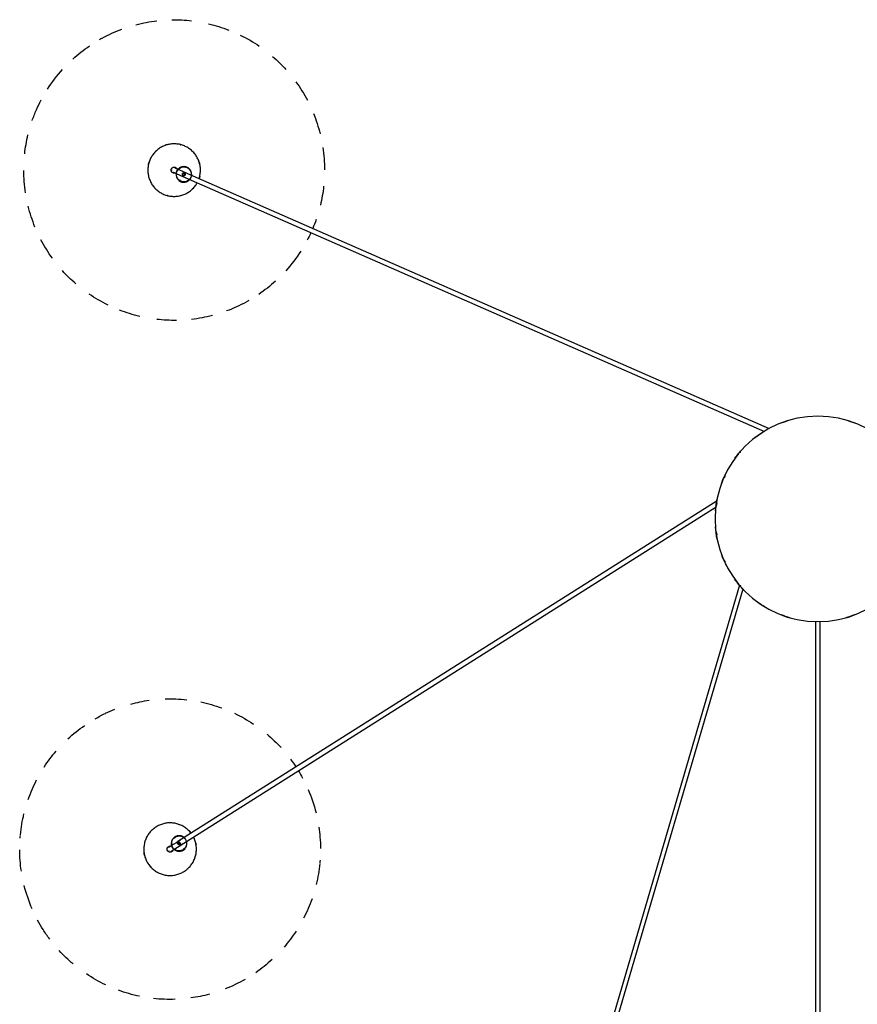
# Model space of a CAD drawing. Header units: millimetres. Extents: x 2868 to 10969, y -1250 to 7939.
# Tile 6 of 15: x 8687 to 9801, y 963 to 2274. Entities that reach past the tile are written whole.
import ezdxf

# ---------------------------------------------------------------- set-up
doc = ezdxf.new("R2010")
doc.units = ezdxf.units.MM
doc.layers.add('E-LITE-EQPM', color=7, linetype='Continuous', lineweight=20)

# ---------------------------------------------------------------- blocks, each defined once
blk = doc.blocks.new('68595-7L_ 68596-7L_ 68596-7L  KOMBO400 - 64314-44-7L SAMBA Black_ribbon beige pendant lamp ø450-7L-596455-Planta_PDF Copy 1')
at = {"layer": 'E-LITE-EQPM', "color": 253, "lineweight": 25, "true_color": 0xaaaaaa}
for p, q in [((-104.2, 88.2), (-595.5, 1766.9)), ((-589.8, 1768.6), (-99.4, 93.1)), ((-3, 136.3), (-3, 1185.8)), ((3, 1185.8), (3, 136.3)), ((-848.1, 434.5), (-135.3, -16.2)), ((-846.7, 440.3), (-845.6, 442.1)), ((-845.2, 441.8), (-846.1, 440.4)), ((-843.9, 441), (-845.6, 442.1)), ((-842.2, 439.9), (-843.9, 441)), ((-842.7, 440.2), (-843.5, 438.8)), ((-842.2, 439.9), (-843.3, 438.2)), ((-133.9, -24.2), (-851.3, 429.4)), ((-844.5, -455.6), (-71.1, -116.3)), ((-64.5, -120), (-842.1, -461.1)), ((-847.6, -448.5), (-849.4, -449.3)), ((-848.6, -451.2), (-849.4, -449.3)), ((-849, -449.1), (-848.3, -450.7)), ((-845.8, -447.7), (-847.6, -448.5)), ((-846.2, -447.9), (-845.6, -449.5)), ((-845.8, -447.7), (-844.9, -449.6))]:
    blk.add_line(p, q, dxfattribs=at)
at = {"layer": 'E-LITE-EQPM', "color": 253, "lineweight": 25, "true_color": 0xaaaaaa, "flags": 128}
for points in [[(-894.7, 428.1), (-895.1, 429.4), (-895.5, 430.8), (-895.8, 432.1), (-896.1, 433.5), (-896.3, 434.9), (-896.5, 436.3), (-896.6, 437.7), (-896.6, 439.1), (-896.6, 440.5), (-896.5, 441.9), (-896.4, 443.3), (-896.2, 444.7), (-896, 446), (-895.7, 447.4), (-895.4, 448.8), (-895, 450.1), (-894.5, 451.4), (-894, 452.7), (-893.5, 454), (-892.8, 455.3), (-892.2, 456.5), (-891.5, 457.7), (-890.7, 458.9), (-889.9, 460.1), (-889.1, 461.2), (-888.2, 462.3), (-887.3, 463.3), (-886.3, 464.3), (-885.3, 465.3), (-884.2, 466.2), (-883.1, 467.1), (-882, 467.9), (-880.9, 468.7), (-879.7, 469.5), (-878.5, 470.2), (-877.2, 470.8), (-876, 471.4), (-874.7, 472), (-873.4, 472.5), (-872, 472.9), (-870.7, 473.3), (-869.3, 473.6), (-868, 473.9), (-866.6, 474.1), (-865.2, 474.3), (-863.8, 474.4), (-862.4, 474.5), (-861, 474.5), (-859.6, 474.4), (-858.2, 474.3), (-856.8, 474.2), (-855.4, 473.9), (-854.1, 473.7), (-852.7, 473.3), (-851.4, 472.9), (-850, 472.5), (-848.7, 472), (-847.4, 471.5), (-846.2, 470.9), (-844.9, 470.2), (-843.7, 469.5), (-842.5, 468.8), (-841.3, 468), (-840.2, 467.2), (-839.1, 466.3), (-838.1, 465.4), (-837.1, 464.4), (-836.1, 463.4), (-835.1, 462.4), (-834.3, 461.3), (-833.4, 460.2), (-832.6, 459), (-831.8, 457.9), (-831.1, 456.7), (-830.5, 455.4), (-829.9, 454.2), (-829.3, 452.9), (-828.8, 451.6), (-828.5, 450.9)], [(-828.5, 450.9), (-828.1, 449.5), (-827.7, 448.2), (-827.4, 446.8), (-827.1, 445.5), (-826.9, 444.1), (-826.8, 442.7), (-826.7, 441.3), (-826.6, 439.9), (-826.6, 438.5), (-826.7, 437.1), (-826.8, 435.7), (-827, 434.3), (-827.2, 432.9), (-827.5, 431.6), (-827.9, 430.2), (-828.3, 428.9), (-828.7, 427.5), (-829.2, 426.2), (-829.8, 424.9), (-830.4, 423.7), (-830.6, 423.3)], [(-857.8, 440.8), (-857.9, 440.9), (-858, 441.1), (-858, 441.2), (-858.1, 441.4), (-858.2, 441.5), (-858.3, 441.6), (-858.3, 441.8), (-858.4, 441.9), (-858.5, 442), (-858.6, 442.2), (-858.8, 442.3), (-858.9, 442.4), (-859, 442.5), (-859.1, 442.6), (-859.2, 442.7), (-859.4, 442.8), (-859.5, 442.9), (-859.6, 443), (-859.8, 443), (-859.9, 443.1), (-860.1, 443.2), (-860.2, 443.2), (-860.4, 443.3), (-860.5, 443.3), (-860.7, 443.4), (-860.8, 443.4), (-861, 443.4), (-861.1, 443.5), (-861.3, 443.5), (-861.5, 443.5), (-861.6, 443.5), (-861.8, 443.5), (-861.9, 443.5), (-862.1, 443.5), (-862.3, 443.4), (-862.4, 443.4), (-862.6, 443.4), (-862.7, 443.3), (-862.9, 443.3), (-863, 443.2), (-863.2, 443.2), (-863.3, 443.1), (-863.5, 443), (-863.6, 443), (-863.7, 442.9), (-863.9, 442.8), (-864, 442.7), (-864.1, 442.6), (-864.3, 442.5), (-864.4, 442.4), (-864.5, 442.3), (-864.6, 442.2), (-864.7, 442), (-864.8, 441.9), (-864.9, 441.8), (-865, 441.6), (-865.1, 441.5), (-865.2, 441.4), (-865.2, 441.2), (-865.3, 441.1), (-865.4, 440.9), (-865.4, 440.8), (-865.5, 440.6), (-865.5, 440.5), (-865.5, 440.3), (-865.6, 440.2), (-865.6, 440), (-865.6, 439.8), (-865.6, 439.7), (-865.6, 439.5), (-865.6, 439.4), (-865.6, 439.2), (-865.6, 439), (-865.6, 438.9), (-865.6, 438.7), (-865.5, 438.6), (-865.5, 438.4), (-865.4, 438.3), (-865.4, 438.2)], [(-865.4, 438.2), (-865.3, 438), (-865.3, 437.9), (-865.2, 437.7), (-865.1, 437.6), (-865.1, 437.5), (-865, 437.3), (-864.9, 437.2), (-864.8, 437.1), (-864.7, 436.9), (-864.6, 436.8), (-864.5, 436.7), (-864.4, 436.6), (-864.3, 436.5), (-864.1, 436.4), (-864, 436.3), (-863.9, 436.2), (-863.7, 436.1), (-863.6, 436), (-863.5, 435.9), (-863.3, 435.9), (-863.2, 435.8), (-863, 435.7), (-862.9, 435.7), (-862.7, 435.6), (-862.6, 435.6), (-862.4, 435.6), (-862.3, 435.5), (-862.1, 435.5), (-861.9, 435.5), (-861.8, 435.5), (-861.6, 435.5), (-861.5, 435.5), (-861.3, 435.5), (-861.1, 435.5), (-861, 435.5)], [(-859.8, 434.7), (-859.9, 434.9), (-860.1, 435), (-860.3, 435.1), (-860.5, 435.2), (-860.7, 435.3), (-860.9, 435.4), (-861, 435.6), (-861.2, 435.7), (-861.4, 435.8), (-861.5, 435.9), (-861.7, 436), (-861.8, 436), (-861.9, 436.1), (-862.1, 436.2), (-862.2, 436.3), (-862.3, 436.4), (-862.4, 436.4), (-862.5, 436.5), (-862.6, 436.6), (-862.7, 436.6), (-862.8, 436.7), (-862.9, 436.7), (-863, 436.8), (-863, 436.8), (-863.1, 436.9), (-863.1, 436.9), (-863.2, 436.9), (-863.2, 436.9), (-863.2, 436.9), (-863.2, 436.9), (-863.2, 437)], [(-860, 442), (-860, 442), (-860, 442), (-860, 442), (-860, 442), (-859.9, 442), (-859.9, 441.9), (-859.8, 441.9), (-859.8, 441.9), (-859.7, 441.8), (-859.6, 441.8), (-859.5, 441.7), (-859.5, 441.7), (-859.4, 441.6), (-859.2, 441.5), (-859.1, 441.5), (-859, 441.4), (-858.9, 441.3), (-858.8, 441.2), (-858.6, 441.1), (-858.5, 441), (-858.3, 441), (-858.2, 440.9), (-858, 440.8), (-857.9, 440.6), (-857.7, 440.5), (-857.5, 440.4), (-857.3, 440.3), (-857.1, 440.2), (-857, 440.1), (-856.8, 440), (-856.6, 439.8), (-856.5, 439.8)], [(-842.8, 424.2), (-843.1, 424), (-843.5, 423.7), (-843.8, 423.5), (-844.1, 423.2), (-844.5, 423), (-844.8, 422.8), (-845.2, 422.6), (-845.6, 422.5), (-846, 422.3), (-846.4, 422.2), (-846.7, 422), (-847.1, 421.9), (-847.5, 421.8), (-847.9, 421.8), (-848.4, 421.7), (-848.8, 421.7), (-849.2, 421.6), (-849.6, 421.6), (-850, 421.6), (-850.4, 421.7), (-850.8, 421.7), (-851.2, 421.7), (-851.6, 421.8), (-852, 421.9), (-852.4, 422), (-852.8, 422.1), (-853.2, 422.3), (-853.6, 422.4), (-854, 422.6), (-854.3, 422.8), (-854.7, 422.9), (-855.1, 423.2), (-855.4, 423.4), (-855.7, 423.6), (-856.1, 423.9), (-856.4, 424.1), (-856.7, 424.4), (-857, 424.7), (-857.3, 425), (-857.5, 425.3), (-857.8, 425.6), (-858, 426), (-858.3, 426.3), (-858.5, 426.6), (-858.7, 427), (-858.9, 427.4), (-859.1, 427.7), (-859.2, 428.1), (-859.4, 428.5), (-859.5, 428.9), (-859.6, 429.3), (-859.7, 429.7), (-859.8, 430.1), (-859.9, 430.5), (-859.9, 430.9), (-859.9, 431.3), (-859.9, 431.7), (-859.9, 432.1), (-859.9, 432.6), (-859.9, 433), (-859.8, 433.4), (-859.8, 433.8), (-859.7, 434.2), (-859.6, 434.6)], [(-848.2, 427.5), (-852.8, 430.4), (-857.4, 433.3), (-859.8, 434.7)], [(-857.8, 440.5), (-857.8, 440.7), (-857.8, 440.8)], [(-856.5, 439.6), (-856.2, 439.9), (-855.9, 440.1), (-855.5, 440.4), (-855.2, 440.6), (-854.8, 440.8), (-854.5, 441), (-854.1, 441.2), (-853.7, 441.4), (-853.3, 441.5), (-853, 441.7), (-852.6, 441.8), (-852.2, 441.9), (-851.8, 442), (-851.4, 442.1), (-851, 442.1), (-850.6, 442.2), (-850.1, 442.2), (-849.7, 442.2), (-849.3, 442.2), (-848.9, 442.2), (-848.5, 442.1), (-848.1, 442.1), (-847.7, 442), (-847.3, 441.9), (-846.9, 441.8), (-846.5, 441.7), (-846.1, 441.6)], [(-856.5, 439.8), (-851.9, 436.9), (-847.3, 434), (-845, 432.5)], [(-842.6, 439.4), (-842.3, 439.1), (-842, 438.8), (-841.8, 438.5), (-841.5, 438.2), (-841.3, 437.9), (-841, 437.5), (-840.8, 437.2), (-840.6, 436.8), (-840.4, 436.5), (-840.2, 436.1), (-840.1, 435.7), (-839.9, 435.3), (-839.8, 434.9), (-839.7, 434.5), (-839.6, 434.1), (-839.5, 433.7), (-839.5, 433.3), (-839.4, 432.9), (-839.4, 432.5), (-839.4, 432.1), (-839.4, 431.7), (-839.4, 431.3), (-839.4, 430.9), (-839.5, 430.5), (-839.5, 430.1), (-839.6, 429.6), (-839.7, 429.2)], [(-833.7, 418.4), (-834.2, 417.8), (-835, 416.7), (-836, 415.7), (-837, 414.7), (-838, 413.7), (-839, 412.8), (-840.1, 411.9), (-841.2, 411), (-842.4, 410.2), (-843.6, 409.5), (-844.8, 408.8), (-846, 408.2), (-847.3, 407.6), (-848.6, 407), (-849.9, 406.5), (-851.2, 406.1), (-852.6, 405.7), (-853.9, 405.3), (-855.3, 405.1), (-856.7, 404.8), (-858.1, 404.7), (-859.4, 404.6), (-860.8, 404.5), (-862.2, 404.5), (-863.6, 404.5), (-865, 404.6), (-866.4, 404.8), (-867.8, 405), (-869.2, 405.3), (-870.5, 405.6), (-871.9, 406), (-873.2, 406.5), (-874.5, 407), (-875.8, 407.5), (-877.1, 408.1), (-878.3, 408.7), (-879.6, 409.4), (-880.7, 410.2), (-881.9, 411), (-883, 411.8), (-884.1, 412.7), (-885.2, 413.6), (-886.2, 414.5), (-887.2, 415.5), (-888.1, 416.6), (-889, 417.7), (-889.8, 418.8), (-890.6, 419.9), (-891.4, 421.1), (-892.1, 422.3), (-892.8, 423.5), (-893.4, 424.8), (-894, 426.1), (-894.5, 427.4), (-894.7, 428.1)], [(-865.3, -497.9), (-866.7, -497.5), (-868, -497), (-869.3, -496.5), (-870.6, -496), (-871.9, -495.4), (-873.1, -494.7), (-874.3, -494), (-875.5, -493.3), (-876.6, -492.5), (-877.8, -491.7), (-878.9, -490.8), (-879.9, -489.8), (-880.9, -488.9), (-881.9, -487.9), (-882.8, -486.8), (-883.7, -485.7), (-884.6, -484.6), (-885.4, -483.5), (-886.1, -482.3), (-886.8, -481.1), (-887.5, -479.9), (-888.1, -478.6), (-888.6, -477.3), (-889.1, -476), (-889.6, -474.7), (-890, -473.3), (-890.3, -472), (-890.6, -470.6), (-890.9, -469.2), (-891, -467.8), (-891.2, -466.5), (-891.2, -465.1), (-891.2, -463.7), (-891.2, -462.3), (-891.1, -460.9), (-891, -459.5), (-890.7, -458.1), (-890.5, -456.7), (-890.2, -455.3), (-889.8, -454), (-889.3, -452.7), (-888.9, -451.4), (-888.3, -450.1), (-887.7, -448.8), (-887.1, -447.5), (-886.4, -446.3), (-885.7, -445.1), (-884.9, -444), (-884.1, -442.8), (-883.2, -441.7), (-882.3, -440.7), (-881.3, -439.7), (-880.4, -438.7), (-879.3, -437.7), (-878.2, -436.8), (-877.1, -436), (-876, -435.2), (-874.8, -434.4), (-873.6, -433.7), (-872.4, -433), (-871.1, -432.4), (-869.9, -431.8), (-868.6, -431.3), (-867.2, -430.8), (-865.9, -430.4), (-864.6, -430), (-863.2, -429.7), (-861.8, -429.5), (-860.4, -429.3), (-859, -429.2), (-857.6, -429.1), (-856.2, -429), (-854.8, -429.1), (-853.4, -429.2), (-852, -429.3), (-850.7, -429.5), (-849.3, -429.8), (-847.9, -430.1), (-847.2, -430.2)], [(-847.2, -430.2), (-845.8, -430.6), (-844.5, -431.1), (-843.2, -431.6), (-841.9, -432.1), (-840.6, -432.7), (-839.4, -433.4), (-838.2, -434.1), (-837, -434.8), (-835.9, -435.6), (-834.7, -436.4), (-833.6, -437.3), (-832.6, -438.3), (-831.6, -439.2), (-830.6, -440.2), (-829.7, -441.3), (-828.8, -442.4), (-827.9, -443.5), (-827.1, -444.6), (-826.4, -445.8), (-825.7, -447)], [(-823.1, -452.8), (-822.9, -453.4), (-822.5, -454.8), (-822.2, -456.1), (-821.9, -457.5), (-821.6, -458.9), (-821.5, -460.3), (-821.3, -461.6), (-821.3, -463), (-821.3, -464.4), (-821.3, -465.8), (-821.4, -467.2), (-821.6, -468.6), (-821.8, -470), (-822, -471.4), (-822.4, -472.8), (-822.7, -474.1), (-823.2, -475.4), (-823.6, -476.7), (-824.2, -478), (-824.8, -479.3), (-825.4, -480.6), (-826.1, -481.8), (-826.8, -483), (-827.6, -484.1), (-828.4, -485.3), (-829.3, -486.4), (-830.2, -487.4), (-831.2, -488.4), (-832.2, -489.4), (-833.2, -490.4), (-834.3, -491.3), (-835.4, -492.1), (-836.5, -492.9), (-837.7, -493.7), (-838.9, -494.4), (-840.1, -495.1), (-841.4, -495.7), (-842.6, -496.3), (-843.9, -496.8), (-845.3, -497.3), (-846.6, -497.7), (-847.9, -498.1), (-849.3, -498.4), (-850.7, -498.6), (-852.1, -498.8), (-853.5, -498.9), (-854.9, -499), (-856.3, -499), (-857.7, -499), (-859.1, -498.9), (-860.5, -498.8), (-861.8, -498.6), (-863.2, -498.3), (-864.6, -498), (-865.3, -497.9)], [(-853.7, -459.7), (-848.7, -457.5), (-843.7, -455.3), (-841.2, -454.2)], [(-853.5, -459.7), (-853.5, -459.3), (-853.6, -458.9), (-853.6, -458.5), (-853.6, -458.1), (-853.6, -457.7), (-853.5, -457.3), (-853.5, -456.9), (-853.4, -456.5), (-853.3, -456.1), (-853.2, -455.7), (-853.1, -455.3), (-853, -454.9), (-852.8, -454.5), (-852.7, -454.1), (-852.5, -453.7), (-852.3, -453.4), (-852.1, -453), (-851.9, -452.7), (-851.6, -452.3), (-851.4, -452), (-851.1, -451.7), (-850.8, -451.4), (-850.6, -451.1), (-850.3, -450.8), (-850, -450.5), (-849.6, -450.3), (-849.3, -450)], [(-833.1, -457), (-833, -457.4), (-833, -457.8), (-833, -458.2), (-833, -458.6), (-833, -459), (-833.1, -459.5), (-833.1, -459.9), (-833.2, -460.3), (-833.3, -460.7), (-833.4, -461.1), (-833.5, -461.5), (-833.6, -461.9), (-833.8, -462.2), (-833.9, -462.6), (-834.1, -463), (-834.3, -463.4), (-834.5, -463.7), (-834.7, -464.1), (-834.9, -464.4), (-835.2, -464.7), (-835.5, -465), (-835.7, -465.4), (-836, -465.6), (-836.3, -465.9), (-836.6, -466.2), (-836.9, -466.5), (-837.3, -466.7), (-837.6, -466.9), (-838, -467.2), (-838.3, -467.4), (-838.7, -467.6), (-839.1, -467.7), (-839.4, -467.9), (-839.8, -468.1), (-840.2, -468.2), (-840.6, -468.3), (-841, -468.4), (-841.4, -468.5), (-841.8, -468.5), (-842.2, -468.6), (-842.6, -468.6), (-843, -468.7), (-843.4, -468.7), (-843.9, -468.6), (-844.3, -468.6), (-844.7, -468.6), (-845.1, -468.5), (-845.5, -468.4), (-845.9, -468.3), (-846.3, -468.2), (-846.7, -468.1), (-847.1, -467.9), (-847.4, -467.8), (-847.8, -467.6), (-848.2, -467.4), (-848.5, -467.2), (-848.9, -467), (-849.2, -466.8), (-849.6, -466.5), (-849.9, -466.3), (-850.2, -466), (-850.5, -465.7), (-850.8, -465.4), (-851.1, -465.1)], [(-845.6, -448.3), (-845.2, -448.2), (-844.8, -448.2), (-844.4, -448.1), (-843.9, -448.1), (-843.5, -448.1), (-843.1, -448.1), (-842.7, -448.1), (-842.3, -448.1), (-841.9, -448.2), (-841.5, -448.2), (-841.1, -448.3), (-840.7, -448.4), (-840.3, -448.5), (-839.9, -448.6), (-839.5, -448.8), (-839.1, -448.9), (-838.8, -449.1), (-838.4, -449.3), (-838, -449.5), (-837.7, -449.7), (-837.3, -450), (-837, -450.2), (-836.7, -450.5), (-836.4, -450.7), (-836.1, -451), (-835.8, -451.3), (-835.5, -451.6)], [(-855.2, -460.2), (-855.4, -460.1), (-855.5, -460.1), (-855.7, -460.1), (-855.8, -460.1), (-856, -460.1), (-856.2, -460.1), (-856.3, -460.1), (-856.5, -460.1), (-856.6, -460.1), (-856.8, -460.1), (-857, -460.1), (-857.1, -460.1), (-857.3, -460.2), (-857.4, -460.2), (-857.6, -460.3), (-857.7, -460.3), (-857.9, -460.4), (-858, -460.5), (-858.2, -460.5), (-858.3, -460.6), (-858.4, -460.7), (-858.6, -460.8), (-858.7, -460.9), (-858.8, -461), (-858.9, -461.1), (-859.1, -461.2), (-859.2, -461.3), (-859.3, -461.4), (-859.4, -461.6), (-859.5, -461.7), (-859.6, -461.8), (-859.7, -461.9), (-859.7, -462.1), (-859.8, -462.2), (-859.9, -462.4), (-859.9, -462.5), (-860, -462.7), (-860.1, -462.8), (-860.1, -463), (-860.1, -463.1), (-860.2, -463.3), (-860.2, -463.4), (-860.2, -463.6), (-860.2, -463.8), (-860.2, -463.9), (-860.3, -464.1), (-860.2, -464.2), (-860.2, -464.4), (-860.2, -464.6), (-860.2, -464.7), (-860.2, -464.9), (-860.1, -465), (-860.1, -465.2), (-860, -465.3), (-860, -465.5), (-859.9, -465.6), (-859.9, -465.8), (-859.8, -465.9), (-859.7, -466.1), (-859.6, -466.2), (-859.5, -466.3), (-859.4, -466.5), (-859.3, -466.6), (-859.2, -466.7), (-859.1, -466.8), (-859, -466.9), (-858.9, -467), (-858.8, -467.2), (-858.7, -467.2), (-858.5, -467.3), (-858.4, -467.4), (-858.3, -467.5), (-858.1, -467.6), (-858, -467.7), (-857.8, -467.7), (-857.7, -467.8), (-857.5, -467.8), (-857.4, -467.9), (-857.3, -467.9)], [(-857.5, -461.3), (-857.5, -461.3), (-857.4, -461.3), (-857.4, -461.3), (-857.4, -461.3), (-857.4, -461.3), (-857.3, -461.2), (-857.3, -461.2), (-857.2, -461.2), (-857.1, -461.2), (-857, -461.1), (-856.9, -461.1), (-856.8, -461), (-856.7, -461), (-856.6, -460.9), (-856.5, -460.9), (-856.4, -460.8), (-856.2, -460.8), (-856.1, -460.7), (-855.9, -460.6), (-855.8, -460.6), (-855.6, -460.5), (-855.5, -460.4), (-855.3, -460.4), (-855.1, -460.3), (-854.9, -460.2), (-854.7, -460.1), (-854.5, -460), (-854.3, -459.9), (-854.1, -459.8), (-853.9, -459.8), (-853.7, -459.7), (-853.7, -459.7)], [(-857.3, -467.9), (-857.1, -468), (-857, -468), (-856.8, -468), (-856.7, -468), (-856.5, -468), (-856.3, -468), (-856.2, -468), (-856, -468), (-855.9, -468), (-855.7, -468), (-855.5, -468), (-855.4, -468), (-855.2, -467.9), (-855.1, -467.9), (-854.9, -467.8), (-854.8, -467.8), (-854.6, -467.7), (-854.5, -467.6), (-854.3, -467.6), (-854.2, -467.5), (-854.1, -467.4), (-853.9, -467.3), (-853.8, -467.2), (-853.7, -467.1), (-853.6, -467), (-853.4, -466.9), (-853.3, -466.8), (-853.2, -466.7), (-853.1, -466.5), (-853, -466.4), (-852.9, -466.3), (-852.8, -466.2), (-852.8, -466), (-852.7, -465.9), (-852.6, -465.7)], [(-855, -460.3), (-855.1, -460.2), (-855.2, -460.2)], [(-851.3, -465.1), (-851.5, -465.2), (-851.7, -465.3), (-851.9, -465.4), (-852.1, -465.5), (-852.3, -465.6), (-852.5, -465.7), (-852.7, -465.8), (-852.8, -465.8), (-853, -465.9), (-853.2, -466), (-853.3, -466.1), (-853.5, -466.1), (-853.7, -466.2), (-853.8, -466.3), (-853.9, -466.3), (-854.1, -466.4), (-854.2, -466.4), (-854.3, -466.5), (-854.4, -466.5), (-854.5, -466.6), (-854.6, -466.6), (-854.7, -466.6), (-854.8, -466.7), (-854.8, -466.7), (-854.9, -466.7), (-854.9, -466.7), (-855, -466.8), (-855, -466.8), (-855, -466.8), (-855, -466.8), (-855.1, -466.8)], [(-838.8, -459.7), (-843.8, -461.9), (-848.8, -464), (-851.3, -465.1)]]:
    blk.add_lwpolyline(points, dxfattribs=at)
at = {"layer": 'E-LITE-EQPM', "color": 253, "lineweight": 25, "true_color": 0xaaaaaa}
for centre, radius, start, end in [((-861.6, 439.4), 200, 101.7589, 110.0927), ((-861.6, 439.4), 200, 88.0686, 96.338), ((-861.6, 439.4), 200, 74.8749, 82.0179), ((-861.6, 439.4), 200, 115.3277, 123.8575), ((-861.6, 439.4), 200, 60.1088, 68.4785), ((-861.6, 439.4), 200, 47.2225, 55.3022), ((-861.6, 439.4), 200, 130.1862, 137.5231), ((-861.6, 439.4), 200, 33.0944, 40.6798), ((-861.6, 439.4), 200, 143.2105, 147.6948), ((-861.6, 439.4), 200, 147.6948, 151.8094), ((-861.6, 439.4), 200, 19.2719, 27.379), ((-861.6, 439.4), 200, 156.5686, 166.0185), ((-861.6, 439.4), 200, 5.4483, 13.6075), ((-861.6, 439.4), 200, 171.6156, 179.7534), ((-861.6, 439.5), 35, 136.9844, 142.5609), ((-861.6, 439.5), 35, 47.6891, 48.9869), ((-861.6, 439.5), 35, 167.0084, 171.5405), ((-861.6, 439.4), 200, 4.2122, 5.2488), ((-861.6, 439.5), 4, 198.9869, 226.7504), ((-861.6, 439.5), 3, 117.6948, 132.6948), ((-849.7, 431.9), 10, 147.6948, 327.6948), ((-861.6, 439.5), 4, 18.9869, 48.9542), ((-849.7, 431.9), 10, 327.6948, 147.6948), ((-849.7, 431.9), 2, 147.6948, 327.6948), ((-849.7, 431.9), 2, 147.6948, 327.6948), ((-849.7, 431.9), 2, 327.6948, 147.6948), ((-849.7, 431.9), 2, 327.6948, 147.6948), ((-849.7, 431.9), 10.3, 81.6909, 92.6315), ((-849.7, 431.9), 10.3, 23.2629, 32.0615), ((-861.6, 439.5), 35, 346.9025, 351.5405), ((-861.6, 439.4), 200, 355.3958, 359.7534), ((-861.6, 439.4), 200, 184.2122, 185.2488), ((-861.6, 439.4), 200, 185.4483, 193.6075), ((-849.7, 431.9), 10.3, 203.2629, 212.0615), ((-849.7, 431.9), 10.3, 261.6909, 272.6315), ((-861.6, 439.4), 200, 351.6156, 355.3871), ((-861.6, 439.5), 35, 227.6891, 228.9869), ((-861.6, 439.5), 35, 287.9435, 289.9557), ((-861.6, 439.5), 35, 316.9844, 322.5609), ((-861.6, 439.4), 200, 336.5686, 346.0185), ((-861.6, 439.4), 200, 199.3226, 207.379), ((-861.6, 439.4), 200, 328.5545, 331.8094), ((-861.6, 439.4), 200, 213.0944, 220.6798), ((-861.6, 439.4), 200, 323.2105, 326.8966), ((-861.6, 439.4), 200, 310.1862, 317.5231), ((-861.6, 439.4), 200, 227.2225, 235.3022), ((-861.6, 439.4), 200, 240.1088, 244.5853), ((-861.6, 439.4), 200, 295.3277, 303.7315), ((-861.6, 439.4), 200, 244.6178, 248.4785), ((-861.6, 439.4), 200, 281.7589, 290.0927), ((-861.6, 439.4), 200, 254.8749, 262.0179), ((-861.6, 439.4), 200, 268.0686, 276.338), ((0, 0), 136.7, 105.7068, 110.9147), ((0, 0), 136.7, 69.0853, 74.2932), ((0, 0), 136.7, 121.4225, 127.6461), ((0, 0), 136.7, 137.1493, 143.7795), ((0, 0), 135.8, 139.0909, 139.4124), ((0, 0), 136.7, 152.8907, 159.713), ((0, 0), 135.8, 154.9372, 156.3138), ((0, 0), 136.7, 168.6525, 175.5552), ((0, 0), 135.8, 171.0107, 172.7714), ((0, 0), 136.7, 184.4448, 191.3475), ((0, 0), 135.8, 187.2286, 188.9893), ((0, 0), 136.7, 200.287, 207.1093), ((0, 0), 135.8, 203.6862, 205.0628), ((0, 0), 136.7, 216.2205, 222.8507), ((0, 0), 135.8, 220.5876, 220.9091), ((0, 0), 136.7, 232.5637, 238.5775), ((0, 0), 136.7, 249.0853, 254.2932), ((0, 0), 136.7, 285.7068, 290.9147), ((-856.2, -464.1), 200, 103.2169, 111.2967), ((-856.2, -464.1), 200, 89.0888, 96.6742), ((-856.2, -464.1), 200, 75.2664, 83.3734), ((-856.2, -464.1), 200, 116.1032, 124.4729), ((-856.2, -464.1), 200, 61.4427, 69.6019), ((-856.2, -464.1), 200, 60.1998, 61.2432), ((-856.2, -464.1), 200, 47.61, 55.7479), ((-856.2, -464.1), 200, 130.8693, 138.0123), ((-856.2, -464.1), 200, 32.5707, 42.013), ((-856.2, -464.1), 200, 144.063, 152.3389), ((-856.2, -464.1), 200, 24.5461, 27.8038), ((-856.2, -464.1), 200, 157.7533, 166.0853), ((-856.2, -464.1), 200, 19.205, 22.8883), ((-856.2, -464.1), 200, 6.1732, 13.5175), ((-856.3, -464), 35, 103.6838, 104.9816), ((-856.2, -464.1), 200, 171.3222, 179.852), ((-856.3, -464), 35, 42.863, 47.5183), ((-843.3, -458.4), 10, 23.6895, 203.6895), ((-843.3, -458.4), 10, 203.6895, 23.6895), ((-843.3, -458.4), 10.3, 137.6857, 148.6262), ((-843.3, -458.4), 2, 23.6895, 203.6895), ((-843.3, -458.4), 2, 23.6895, 203.6895), ((-843.3, -458.4), 2, 203.6895, 23.6895), ((-843.3, -458.4), 2, 203.6895, 23.6895), ((-843.3, -458.4), 10.3, 79.2576, 88.0562), ((-856.3, -464), 35, 13.1026, 18.5556), ((-856.3, -464.1), 3, 173.6895, 188.6895), ((-856.3, -464), 4, 74.9816, 104.9489), ((-856.3, -464), 4, 254.9816, 282.1623), ((-843.3, -458.4), 10.3, 259.2576, 268.0562), ((-843.3, -458.4), 10.3, 317.6857, 328.6262), ((-856.2, -464.1), 200, 351.3222, 359.852), ((-856.3, -464), 35, 192.9791, 198.5556), ((-856.3, -464), 35, 343.9382, 345.6249), ((-856.2, -464.1), 200, 186.1732, 193.5175), ((-856.3, -464), 35, 222.863, 226.7501), ((-856.3, -464), 35, 283.6838, 284.9816), ((-856.2, -464.1), 200, 337.8158, 346.0853), ((-856.2, -464.1), 200, 199.205, 203.6892), ((-856.2, -464.1), 200, 203.6892, 207.8038), ((-856.2, -464.1), 200, 324.063, 332.3389), ((-856.2, -464.1), 200, 212.5707, 222.013), ((-856.2, -464.1), 200, 310.8693, 318.0123), ((-856.2, -464.1), 200, 227.61, 235.7479), ((-856.2, -464.1), 200, 240.1998, 241.2432), ((-856.2, -464.1), 200, 241.4427, 249.6019), ((-856.2, -464.1), 200, 296.1032, 304.4729), ((-856.2, -464.1), 200, 283.2169, 291.2967), ((-856.2, -464.1), 200, 255.2664, 263.3734), ((-856.2, -464.1), 200, 269.0888, 276.6742)]:
    blk.add_arc(centre, radius, start, end, dxfattribs=at)
for centre, major_axis, start_param, end_param in [((-849.7, 431.9), (1.6, 2.54), 4.712389, 4.952327), ((-849.7, 431.9), (1.6, 2.54), 4.974188, 5.477361), ((-849.7, 431.9), (1.6, 2.54), 3.940929, 4.712389), ((-843.3, -458.4), (-1.21, 2.75), 4.974188, 5.477361), ((-843.3, -458.4), (-1.21, 2.75), 4.712389, 4.952327), ((-843.3, -458.4), (-1.21, 2.75), 3.940929, 4.712389)]:
    blk.add_ellipse(centre, major_axis=major_axis, ratio=0.029902, start_param=start_param, end_param=end_param, dxfattribs=at)
for points, knots in [([(-858.5, 437.5), (-858.8, 437.1), (-859.3, 436.2), (-859.8, 435.2), (-859.8, 434.9), (-859.8, 434.8)], [-1, -1, -1, -1, -0.8333333, -0.6666667, -0.5555556, -0.5555556, -0.5555556, -0.5555556]), ([(-859.6, 433), (-859.6, 433), (-859.6, 433.1), (-859.5, 433.6), (-859.4, 434.3), (-859.2, 434.8)], [0, 0, 0, 0, 0.1428571, 0.2857143, 0.5714286, 0.5714286, 0.5714286, 0.5714286]), ([(-856.3, 439.4), (-856.1, 439.5), (-855.8, 439.8), (-855.5, 440), (-855.3, 440.2), (-855.2, 440.3), (-855.1, 440.3), (-855, 440.4), (-854.9, 440.4), (-854.9, 440.4)], [0.4285714, 0.4285714, 0.4285714, 0.4285714, 0.5714286, 0.6785714, 0.7321429, 0.7857143, 0.8392857, 0.8928571, 1, 1, 1, 1]), ([(-844.1, 440.2), (-844, 440.2), (-843.8, 440), (-843.5, 439.8), (-843.3, 439.6), (-843, 439.4), (-842.8, 439.2), (-842.7, 439.1), (-842.7, 439.1)], [0.5486111, 0.5486111, 0.5486111, 0.5486111, 0.5833333, 0.6527778, 0.7222222, 0.7916667, 0.8611111, 1, 1, 1, 1]), ([(-843, 424.5), (-843.2, 424.3), (-843.5, 424), (-843.8, 423.8), (-844, 423.6), (-844.1, 423.6), (-844.2, 423.5), (-844.3, 423.4), (-844.4, 423.4), (-844.4, 423.4)], [0.4285714, 0.4285714, 0.4285714, 0.4285714, 0.5714286, 0.6785714, 0.7321429, 0.7857143, 0.8392857, 0.8928571, 1, 1, 1, 1]), ([(-839.7, 430.8), (-839.7, 430.8), (-839.7, 430.7), (-839.8, 430.2), (-839.9, 429.6), (-840.1, 429.1)], [0, 0, 0, 0, 0.1428571, 0.2857143, 0.5714286, 0.5714286, 0.5714286, 0.5714286]), ([(-853.2, -459.7), (-853.2, -459.5), (-853.3, -459.1), (-853.3, -458.6), (-853.3, -458.4), (-853.3, -458.3), (-853.3, -458.1), (-853.3, -458), (-853.3, -458), (-853.3, -458)], [0.4285714, 0.4285714, 0.4285714, 0.4285714, 0.5714286, 0.6785714, 0.7321429, 0.7857143, 0.8392857, 0.8928571, 1, 1, 1, 1]), ([(-847, -449.1), (-847, -449.1), (-846.8, -449), (-846.4, -448.9), (-846.1, -448.8), (-845.8, -448.7), (-845.5, -448.6), (-845.4, -448.6), (-845.4, -448.6)], [0.5486111, 0.5486111, 0.5486111, 0.5486111, 0.5833333, 0.6527778, 0.7222222, 0.7916667, 0.8611111, 1, 1, 1, 1]), ([(-836.8, -450.8), (-836.8, -450.8), (-836.7, -450.8), (-836.4, -451.1), (-835.9, -451.6), (-835.6, -452)], [0, 0, 0, 0, 0.1428571, 0.2857143, 0.5714286, 0.5714286, 0.5714286, 0.5714286]), ([(-833.4, -457), (-833.3, -457.2), (-833.3, -457.7), (-833.3, -458.1), (-833.3, -458.3), (-833.3, -458.5), (-833.3, -458.6), (-833.3, -458.7), (-833.3, -458.7), (-833.3, -458.7)], [0.4285714, 0.4285714, 0.4285714, 0.4285714, 0.5714286, 0.6785714, 0.7321429, 0.7857143, 0.8392857, 0.8928571, 1, 1, 1, 1]), ([(-852.9, -462.6), (-852.7, -463.1), (-852.2, -464), (-851.7, -464.9), (-851.4, -465.1), (-851.4, -465.1)], [-1, -1, -1, -1, -0.8333333, -0.6666667, -0.5555556, -0.5555556, -0.5555556, -0.5555556]), ([(-849.8, -466), (-849.8, -466), (-849.8, -465.9), (-850.2, -465.6), (-850.7, -465.1), (-851, -464.7)], [0, 0, 0, 0, 0.1428571, 0.2857143, 0.5714286, 0.5714286, 0.5714286, 0.5714286])]:
    blk.add_open_spline(points, degree=3, knots=knots, dxfattribs=at)
for points in [[(-859.8, 434.7), (-859.7, 434.7), (-859.7, 434.7), (-859.7, 434.7)], [(-858.5, 437.5), (-858.3, 437.8), (-858, 438.4), (-857.4, 439.1), (-856.9, 439.7), (-856.7, 439.8), (-856.6, 439.8)], [(-856.5, 439.8), (-856.5, 439.8), (-856.5, 439.8), (-856.5, 439.7)], [(-846.1, 441.3), (-846.1, 441.3), (-846.1, 441.3), (-846, 441.2), (-845.9, 441.2), (-845.7, 441.1), (-845.4, 441), (-845.2, 440.9), (-844.9, 440.7), (-844.7, 440.6), (-844.6, 440.6)], [(-849.1, -450.2), (-849.1, -450.2), (-849, -450.2), (-849, -450.1), (-848.8, -450), (-848.7, -449.9), (-848.5, -449.8), (-848.2, -449.7), (-847.9, -449.5), (-847.7, -449.4), (-847.6, -449.3)], [(-852.9, -462.6), (-853, -462.3), (-853.3, -461.6), (-853.6, -460.7), (-853.8, -460.1), (-853.8, -459.8), (-853.8, -459.7)], [(-853.7, -459.6), (-853.6, -459.6), (-853.6, -459.6), (-853.6, -459.7)], [(-851.3, -465.1), (-851.3, -465.1), (-851.2, -465.1), (-851.2, -465.1)]]:
    blk.add_open_spline(points, degree=3, dxfattribs=at)

msp = doc.modelspace()

# ---------------------------------------------------------------- linework, layer by layer
at = {"layer": 'E-LITE-EQPM', "color": 253, "lineweight": 25, "true_color": 0xaaaaaa}
for start, end in [(90, 270), (270, 90)]:
    msp.add_arc((9748.9, 1609.4), 136.7, start, end, dxfattribs=at)

# ---------------------------------------------------------------- block references
at = {"layer": 'E-LITE-EQPM', "color": 253, "lineweight": 25, "true_color": 0xaaaaaa, "extrusion": (0, 0, -1), "rotation": 179.9999950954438}
msp.add_blockref('68595-7L_ 68596-7L_ 68596-7L  KOMBO400 - 64314-44-7L SAMBA Black_ribbon beige pendant lamp ø450-7L-596455-Planta_PDF Copy 1', (-9748.9, 1609.4), dxfattribs=at)

doc.saveas('drawing.dxf')
